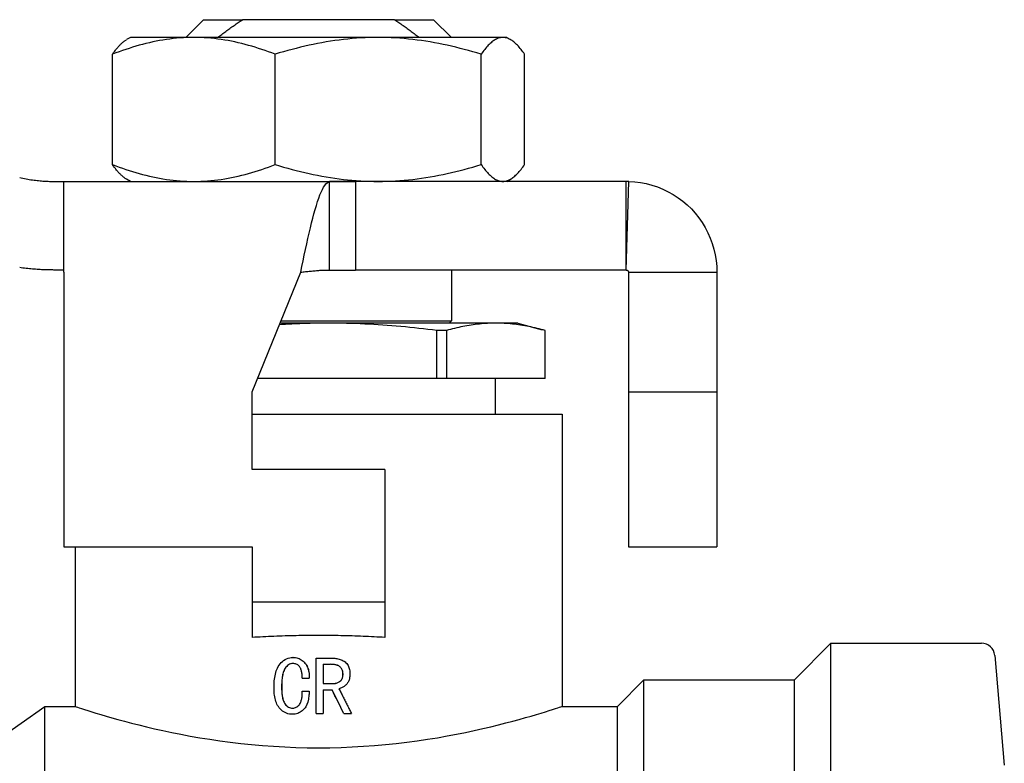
# Model space of a CAD drawing. Header units: millimetres. Extents: x 69 to 3601, y -14 to 390.
# Tile 5 of 10: x 329 to 374, y 214 to 247. Entities that reach past the tile are written whole.
import ezdxf

# ---------------------------------------------------------------- set-up
doc = ezdxf.new("R2010")
doc.units = ezdxf.units.MM
doc.layers.add('DETAIL', color=2, linetype='Continuous')

msp = doc.modelspace()

# ---------------------------------------------------------------- linework, layer by layer
at = {"layer": 'DETAIL'}
for p, q in [((337.603, 247.416), (336.803, 246.616)), ((337.603, 247.416), (339.363, 247.416)), ((346.242, 247.416), (339.363, 247.416)), ((346.242, 247.416), (348.003, 247.416)), ((348.003, 247.416), (348.803, 246.616)), ((334.303, 246.616), (334.128, 246.516)), ((337.168, 246.616), (334.303, 246.616)), ((345.497, 246.616), (337.168, 246.616)), ((351.132, 246.616), (345.497, 246.616)), ((351.303, 246.616), (351.132, 246.616)), ((351.303, 246.616), (351.478, 246.516)), ((333.494, 240.876), (333.494, 245.857)), ((340.842, 240.876), (340.842, 245.857)), ((350.151, 240.876), (350.151, 245.857)), ((352.112, 240.876), (352.112, 245.857)), ((334.303, 240.116), (334.128, 240.217)), ((351.303, 240.116), (351.478, 240.217)), ((330.851, 240.116), (331.303, 240.116)), ((331.303, 240.116), (344.473, 240.116)), ((331.303, 236.016), (331.303, 240.116)), ((343.303, 236.116), (343.303, 240.113)), ((356.703, 240.116), (344.473, 240.116)), ((344.473, 240.116), (344.473, 239.259)), ((356.703, 238.65), (356.703, 240.116)), ((356.706, 236.116), (356.828, 240.115)), ((344.473, 239.259), (344.473, 236.116)), ((356.703, 236.116), (356.703, 238.65)), ((331.303, 236.116), (330.851, 236.116)), ((331.303, 236.016), (331.303, 223.615)), ((339.803, 230.615), (341.999, 236.016)), ((356.703, 236.116), (344.473, 236.116)), ((348.803, 236.116), (348.803, 233.816)), ((356.803, 236.016), (358.803, 236.016)), ((356.803, 236.016), (356.803, 230.615)), ((358.803, 236.016), (360.803, 236.016)), ((360.803, 236.016), (360.803, 230.615)), ((343.256, 233.718), (341.064, 233.718)), ((341.104, 233.816), (348.803, 233.816)), ((350.814, 233.718), (343.256, 233.718)), ((348.705, 233.718), (348.803, 233.816)), ((351.803, 233.718), (350.814, 233.718)), ((351.803, 233.718), (352.914, 233.421)), ((348.155, 231.218), (348.155, 233.383)), ((348.578, 233.383), (348.155, 233.383)), ((348.578, 233.383), (348.578, 231.218)), ((353.049, 231.218), (353.049, 233.383)), ((348.155, 231.218), (340.048, 231.218)), ((348.578, 231.218), (348.155, 231.218)), ((353.049, 231.218), (348.578, 231.218)), ((350.803, 229.616), (350.803, 231.218)), ((339.803, 227.116), (339.803, 230.615)), ((356.803, 230.615), (360.803, 230.615)), ((356.803, 230.615), (356.803, 223.615)), ((360.803, 230.615), (360.803, 223.615)), ((339.803, 229.616), (353.803, 229.616)), ((353.803, 229.616), (353.803, 216.416)), ((345.803, 227.116), (339.803, 227.116)), ((345.803, 227.116), (345.803, 221.116)), ((331.303, 223.615), (339.803, 223.615)), ((331.803, 223.615), (331.803, 216.416)), ((339.803, 223.615), (339.803, 221.116)), ((356.803, 223.615), (360.803, 223.615)), ((339.803, 221.116), (339.803, 219.527)), ((345.803, 221.116), (339.803, 221.116)), ((345.803, 221.116), (345.803, 219.527)), ((364.303, 217.616), (365.953, 219.266)), ((365.953, 146.966), (365.953, 219.266)), ((365.953, 219.266), (372.753, 219.266)), ((341.652, 218.627), (341.65, 218.627)), ((342.695, 218.593), (343.43, 218.593)), ((342.695, 216.093), (342.695, 218.593)), ((373.351, 218.719), (373.785, 213.761)), ((343.008, 218.315), (343.008, 217.447)), ((343.008, 218.315), (343.35, 218.315)), ((342.069, 217.69), (342.382, 217.69)), ((342.382, 217.69), (342.382, 217.69)), ((343.908, 217.873), (343.91, 217.873)), ((356.303, 216.416), (357.503, 217.616)), ((357.503, 148.616), (357.503, 217.616)), ((357.503, 217.616), (364.303, 217.616)), ((364.303, 148.616), (364.303, 217.616)), ((341.139, 217.291), (341.136, 217.291)), ((342.069, 217.1), (342.382, 217.1)), ((342.382, 217.1), (342.382, 217.1)), ((343.008, 217.447), (343.444, 217.447)), ((343.008, 217.169), (343.008, 216.093)), ((343.008, 217.169), (343.417, 217.169)), ((321.803, 210.366), (330.443, 216.416)), ((330.443, 149.816), (330.443, 216.416)), ((330.443, 216.416), (331.803, 216.416)), ((353.803, 216.416), (356.303, 216.416)), ((356.303, 149.816), (356.303, 216.416)), ((341.629, 216.058), (341.627, 216.058)), ((342.695, 216.093), (343.008, 216.093)), ((343.942, 216.093), (343.94, 216.093)), ((343.942, 216.093), (344.29, 216.093))]:
    msp.add_line(p, q, dxfattribs=at)
at = {"layer": 'DETAIL', "flags": 128}
for points in [[(338.249, 246.616), (338.295, 246.651), (338.34, 246.686), (338.386, 246.72), (338.432, 246.754), (338.477, 246.789), (338.523, 246.823), (338.569, 246.857), (338.615, 246.891), (338.661, 246.925), (338.707, 246.958), (338.754, 246.992), (338.8, 247.025), (338.846, 247.059), (338.893, 247.092), (338.94, 247.125), (338.986, 247.158), (339.033, 247.191), (339.08, 247.224), (339.127, 247.256), (339.174, 247.288), (339.221, 247.321), (339.268, 247.353), (339.316, 247.385), (339.363, 247.416)], [(346.242, 247.416), (346.29, 247.385), (346.337, 247.353), (346.385, 247.321), (346.432, 247.288), (346.479, 247.256), (346.526, 247.224), (346.573, 247.191), (346.62, 247.158), (346.666, 247.125), (346.713, 247.092), (346.759, 247.059), (346.806, 247.025), (346.852, 246.992), (346.898, 246.958), (346.945, 246.925), (346.991, 246.891), (347.037, 246.857), (347.083, 246.823), (347.128, 246.789), (347.174, 246.754), (347.22, 246.72), (347.265, 246.686), (347.311, 246.651), (347.356, 246.616)], [(337.168, 246.616), (337.013, 246.615), (336.858, 246.61), (336.703, 246.603), (336.548, 246.593), (336.393, 246.58), (336.238, 246.564), (336.083, 246.545), (335.929, 246.523), (335.775, 246.499), (335.621, 246.473), (335.467, 246.443), (335.313, 246.412), (335.16, 246.378), (335.007, 246.341), (334.854, 246.302), (334.702, 246.261), (334.549, 246.217), (334.398, 246.172), (334.246, 246.124), (334.095, 246.074), (333.944, 246.023), (333.794, 245.969), (333.644, 245.914), (333.494, 245.857)], [(333.494, 245.857), (333.52, 245.895), (333.546, 245.931), (333.572, 245.967), (333.599, 246.002), (333.625, 246.037), (333.651, 246.07), (333.677, 246.103), (333.704, 246.135), (333.73, 246.165), (333.756, 246.196), (333.783, 246.225), (333.809, 246.253), (333.836, 246.28), (333.862, 246.307), (333.888, 246.332), (333.915, 246.357), (333.941, 246.38), (333.968, 246.402), (333.995, 246.424), (334.021, 246.444), (334.048, 246.464), (334.075, 246.482), (334.101, 246.499), (334.128, 246.515)], [(340.842, 245.857), (340.694, 245.914), (340.544, 245.969), (340.394, 246.022), (340.244, 246.073), (340.093, 246.123), (339.942, 246.17), (339.79, 246.216), (339.638, 246.259), (339.486, 246.301), (339.333, 246.34), (339.18, 246.377), (339.026, 246.411), (338.872, 246.443), (338.718, 246.473), (338.564, 246.5), (338.409, 246.524), (338.255, 246.545), (338.1, 246.564), (337.945, 246.58), (337.789, 246.593), (337.634, 246.603), (337.479, 246.611), (337.324, 246.615), (337.168, 246.616)], [(345.497, 246.616), (345.299, 246.615), (345.102, 246.61), (344.905, 246.603), (344.709, 246.593), (344.513, 246.579), (344.317, 246.563), (344.121, 246.545), (343.925, 246.523), (343.73, 246.499), (343.535, 246.472), (343.341, 246.443), (343.146, 246.411), (342.953, 246.377), (342.759, 246.341), (342.566, 246.302), (342.373, 246.261), (342.18, 246.217), (341.988, 246.172), (341.796, 246.124), (341.605, 246.074), (341.414, 246.023), (341.223, 245.969), (341.032, 245.914), (340.842, 245.857)], [(350.151, 245.857), (349.961, 245.914), (349.77, 245.97), (349.579, 246.023), (349.388, 246.075), (349.196, 246.124), (349.005, 246.172), (348.813, 246.217), (348.62, 246.261), (348.428, 246.302), (348.235, 246.341), (348.041, 246.377), (347.848, 246.411), (347.654, 246.443), (347.46, 246.473), (347.265, 246.499), (347.07, 246.524), (346.875, 246.545), (346.679, 246.564), (346.483, 246.58), (346.287, 246.593), (346.09, 246.603), (345.893, 246.611), (345.695, 246.615), (345.497, 246.616)], [(351.132, 246.616), (351.09, 246.615), (351.049, 246.61), (351.007, 246.603), (350.966, 246.593), (350.924, 246.579), (350.883, 246.563), (350.842, 246.545), (350.801, 246.523), (350.76, 246.499), (350.718, 246.472), (350.678, 246.443), (350.637, 246.411), (350.596, 246.377), (350.555, 246.341), (350.514, 246.302), (350.474, 246.261), (350.433, 246.217), (350.393, 246.172), (350.352, 246.124), (350.312, 246.074), (350.272, 246.023), (350.231, 245.969), (350.191, 245.914), (350.151, 245.857)], [(352.112, 245.857), (352.072, 245.914), (352.032, 245.97), (351.991, 246.023), (351.951, 246.075), (351.911, 246.124), (351.87, 246.172), (351.83, 246.217), (351.789, 246.261), (351.749, 246.302), (351.708, 246.341), (351.667, 246.377), (351.627, 246.411), (351.586, 246.443), (351.545, 246.473), (351.504, 246.499), (351.463, 246.524), (351.422, 246.545), (351.381, 246.564), (351.339, 246.58), (351.298, 246.593), (351.256, 246.603), (351.215, 246.611), (351.173, 246.615), (351.132, 246.616)], [(334.128, 240.218), (334.101, 240.234), (334.075, 240.251), (334.048, 240.27), (334.021, 240.289), (333.995, 240.309), (333.968, 240.331), (333.941, 240.353), (333.915, 240.376), (333.888, 240.401), (333.862, 240.426), (333.835, 240.453), (333.809, 240.48), (333.782, 240.508), (333.756, 240.537), (333.73, 240.568), (333.703, 240.599), (333.677, 240.63), (333.651, 240.663), (333.625, 240.697), (333.598, 240.731), (333.572, 240.766), (333.546, 240.802), (333.52, 240.838), (333.494, 240.876)], [(333.494, 240.876), (333.644, 240.819), (333.794, 240.764), (333.944, 240.71), (334.095, 240.659), (334.246, 240.609), (334.398, 240.562), (334.55, 240.516), (334.702, 240.473), (334.854, 240.431), (335.007, 240.392), (335.16, 240.355), (335.313, 240.321), (335.467, 240.289), (335.621, 240.26), (335.775, 240.233), (335.929, 240.209), (336.083, 240.187), (336.238, 240.169), (336.393, 240.153), (336.548, 240.14), (336.703, 240.13), (336.858, 240.122), (337.013, 240.118), (337.168, 240.116)], [(337.168, 240.116), (337.324, 240.118), (337.479, 240.123), (337.634, 240.13), (337.789, 240.14), (337.945, 240.154), (338.1, 240.17), (338.255, 240.188), (338.409, 240.21), (338.564, 240.234), (338.718, 240.261), (338.872, 240.29), (339.026, 240.322), (339.18, 240.356), (339.333, 240.393), (339.486, 240.432), (339.638, 240.473), (339.79, 240.517), (339.942, 240.562), (340.093, 240.61), (340.244, 240.66), (340.394, 240.711), (340.544, 240.764), (340.694, 240.819), (340.842, 240.876)], [(340.842, 240.876), (341.033, 240.819), (341.224, 240.763), (341.415, 240.71), (341.606, 240.658), (341.797, 240.609), (341.989, 240.561), (342.181, 240.516), (342.373, 240.472), (342.566, 240.431), (342.759, 240.392), (342.952, 240.356), (343.146, 240.321), (343.34, 240.29), (343.534, 240.26), (343.729, 240.234), (343.924, 240.209), (344.119, 240.188), (344.315, 240.169), (344.511, 240.153), (344.707, 240.14), (344.904, 240.13), (345.101, 240.122), (345.299, 240.118), (345.497, 240.116)], [(345.497, 240.116), (345.694, 240.118), (345.891, 240.123), (346.088, 240.13), (346.285, 240.14), (346.481, 240.154), (346.677, 240.17), (346.873, 240.188), (347.068, 240.21), (347.264, 240.234), (347.458, 240.261), (347.653, 240.29), (347.847, 240.321), (348.041, 240.356), (348.235, 240.392), (348.428, 240.431), (348.621, 240.472), (348.813, 240.516), (349.006, 240.561), (349.197, 240.609), (349.389, 240.658), (349.58, 240.71), (349.771, 240.763), (349.961, 240.819), (350.151, 240.876)], [(350.151, 240.876), (350.191, 240.819), (350.232, 240.763), (350.272, 240.71), (350.312, 240.658), (350.352, 240.609), (350.393, 240.561), (350.433, 240.516), (350.474, 240.472), (350.514, 240.431), (350.555, 240.392), (350.596, 240.356), (350.636, 240.321), (350.677, 240.29), (350.718, 240.26), (350.759, 240.234), (350.8, 240.209), (350.841, 240.188), (350.883, 240.169), (350.924, 240.153), (350.965, 240.14), (351.007, 240.13), (351.048, 240.122), (351.09, 240.118), (351.132, 240.116)], [(351.132, 240.116), (351.173, 240.118), (351.215, 240.123), (351.256, 240.13), (351.298, 240.14), (351.339, 240.154), (351.38, 240.17), (351.421, 240.188), (351.463, 240.21), (351.504, 240.234), (351.545, 240.261), (351.586, 240.29), (351.627, 240.321), (351.667, 240.356), (351.708, 240.392), (351.749, 240.431), (351.79, 240.472), (351.83, 240.516), (351.871, 240.561), (351.911, 240.609), (351.951, 240.658), (351.992, 240.71), (352.032, 240.763), (352.072, 240.819), (352.112, 240.876)], [(329.303, 240.29), (329.376, 240.274), (329.449, 240.258), (329.522, 240.244), (329.594, 240.23), (329.666, 240.218), (329.738, 240.206), (329.809, 240.195), (329.88, 240.185), (329.95, 240.175), (330.019, 240.167), (330.087, 240.159), (330.155, 240.151), (330.221, 240.145), (330.286, 240.139), (330.349, 240.134), (330.412, 240.13), (330.472, 240.127), (330.532, 240.124), (330.589, 240.121), (330.645, 240.119), (330.699, 240.118), (330.752, 240.117), (330.802, 240.117), (330.851, 240.116)], [(341.999, 236.016), (342.053, 236.277), (342.107, 236.537), (342.162, 236.794), (342.216, 237.049), (342.27, 237.299), (342.325, 237.544), (342.379, 237.783), (342.434, 238.015), (342.488, 238.239), (342.542, 238.453), (342.597, 238.658), (342.651, 238.852), (342.705, 239.035), (342.76, 239.205), (342.814, 239.362), (342.868, 239.506), (342.923, 239.636), (342.977, 239.751), (343.031, 239.851), (343.086, 239.936), (343.14, 240.004), (343.194, 240.057), (343.249, 240.093), (343.303, 240.113)], [(356.828, 240.115), (357.091, 240.098), (357.352, 240.065), (357.61, 240.015), (357.864, 239.948), (358.114, 239.866), (358.358, 239.767), (358.596, 239.653), (358.825, 239.524), (359.045, 239.381), (359.256, 239.224), (359.457, 239.054), (359.646, 238.871), (359.823, 238.676), (359.987, 238.471), (360.138, 238.255), (360.274, 238.03), (360.396, 237.797), (360.503, 237.556), (360.594, 237.309), (360.668, 237.057), (360.727, 236.801), (360.769, 236.541), (360.794, 236.279), (360.803, 236.016)], [(330.851, 236.116), (330.802, 236.117), (330.752, 236.117), (330.7, 236.118), (330.646, 236.119), (330.59, 236.12), (330.533, 236.121), (330.474, 236.123), (330.413, 236.126), (330.351, 236.128), (330.287, 236.131), (330.223, 236.135), (330.157, 236.139), (330.09, 236.143), (330.022, 236.148), (329.953, 236.153), (329.883, 236.159), (329.812, 236.166), (329.741, 236.173), (329.669, 236.18), (329.596, 236.188), (329.523, 236.197), (329.45, 236.206), (329.377, 236.216), (329.303, 236.226)], [(341.999, 236.016), (342.053, 236.023), (342.108, 236.029), (342.162, 236.035), (342.216, 236.042), (342.271, 236.048), (342.325, 236.054), (342.379, 236.06), (342.434, 236.065), (342.488, 236.071), (342.542, 236.076), (342.597, 236.081), (342.651, 236.086), (342.705, 236.09), (342.76, 236.094), (342.814, 236.098), (342.868, 236.102), (342.923, 236.105), (342.977, 236.108), (343.031, 236.11), (343.086, 236.112), (343.14, 236.114), (343.194, 236.115), (343.249, 236.116), (343.303, 236.116)], [(343.303, 236.116), (343.352, 236.116), (343.4, 236.116), (343.449, 236.116), (343.498, 236.116), (343.547, 236.116), (343.595, 236.116), (343.644, 236.116), (343.693, 236.116), (343.742, 236.116), (343.791, 236.116), (343.839, 236.116), (343.888, 236.116), (343.937, 236.116), (343.986, 236.116), (344.034, 236.116), (344.083, 236.116), (344.132, 236.116), (344.181, 236.116), (344.229, 236.116), (344.278, 236.116), (344.327, 236.116), (344.376, 236.116), (344.424, 236.116), (344.473, 236.116)], [(356.703, 236.116), (356.703, 236.116), (356.703, 236.116), (356.703, 236.116), (356.703, 236.116), (356.704, 236.116), (356.704, 236.116), (356.704, 236.116), (356.704, 236.116), (356.704, 236.116), (356.704, 236.116), (356.704, 236.116), (356.704, 236.116), (356.705, 236.116), (356.705, 236.116), (356.705, 236.116), (356.705, 236.116), (356.705, 236.116), (356.705, 236.116), (356.705, 236.116), (356.705, 236.116), (356.706, 236.116), (356.706, 236.116), (356.706, 236.116), (356.706, 236.116)], [(356.706, 236.116), (356.712, 236.116), (356.719, 236.115), (356.725, 236.114), (356.731, 236.112), (356.737, 236.11), (356.743, 236.108), (356.749, 236.105), (356.755, 236.102), (356.76, 236.099), (356.765, 236.095), (356.77, 236.091), (356.775, 236.086), (356.779, 236.081), (356.783, 236.076), (356.787, 236.071), (356.79, 236.066), (356.793, 236.06), (356.796, 236.054), (356.798, 236.048), (356.8, 236.042), (356.801, 236.036), (356.802, 236.029), (356.803, 236.023), (356.803, 236.016)], [(343.256, 233.718), (343.164, 233.718), (343.071, 233.718), (342.979, 233.717), (342.886, 233.716), (342.794, 233.715), (342.701, 233.713), (342.608, 233.712), (342.516, 233.71), (342.423, 233.708), (342.331, 233.705), (342.238, 233.702), (342.146, 233.699), (342.053, 233.696), (341.961, 233.693), (341.868, 233.689), (341.775, 233.685), (341.683, 233.681), (341.59, 233.676), (341.498, 233.672), (341.405, 233.667), (341.313, 233.662), (341.22, 233.656), (341.128, 233.651), (341.035, 233.645)], [(348.155, 233.383), (347.951, 233.409), (347.747, 233.434), (347.543, 233.458), (347.339, 233.481), (347.135, 233.503), (346.931, 233.524), (346.727, 233.544), (346.522, 233.563), (346.318, 233.581), (346.114, 233.598), (345.91, 233.614), (345.706, 233.629), (345.502, 233.643), (345.298, 233.656), (345.093, 233.668), (344.889, 233.678), (344.685, 233.687), (344.481, 233.695), (344.277, 233.702), (344.073, 233.708), (343.869, 233.712), (343.665, 233.716), (343.46, 233.718), (343.256, 233.718)], [(350.814, 233.718), (350.721, 233.718), (350.628, 233.716), (350.534, 233.712), (350.441, 233.708), (350.348, 233.702), (350.255, 233.695), (350.162, 233.687), (350.069, 233.678), (349.976, 233.668), (349.882, 233.656), (349.789, 233.643), (349.696, 233.629), (349.603, 233.614), (349.51, 233.598), (349.417, 233.581), (349.324, 233.563), (349.23, 233.544), (349.137, 233.524), (349.044, 233.503), (348.951, 233.481), (348.858, 233.458), (348.765, 233.434), (348.672, 233.409), (348.578, 233.383)], [(353.049, 233.383), (352.956, 233.409), (352.863, 233.434), (352.77, 233.458), (352.677, 233.481), (352.584, 233.503), (352.491, 233.524), (352.397, 233.544), (352.304, 233.563), (352.211, 233.581), (352.118, 233.598), (352.025, 233.614), (351.932, 233.629), (351.839, 233.643), (351.745, 233.656), (351.652, 233.668), (351.559, 233.678), (351.466, 233.687), (351.373, 233.695), (351.28, 233.702), (351.187, 233.708), (351.093, 233.712), (351, 233.716), (350.907, 233.718), (350.814, 233.718)], [(342.803, 219.616), (342.677, 219.616), (342.55, 219.616), (342.424, 219.615), (342.298, 219.614), (342.171, 219.613), (342.045, 219.611), (341.918, 219.609), (341.792, 219.606), (341.666, 219.604), (341.54, 219.601), (341.414, 219.598), (341.289, 219.594), (341.163, 219.59), (341.038, 219.586), (340.913, 219.581), (340.788, 219.577), (340.664, 219.571), (340.539, 219.566), (340.416, 219.56), (340.292, 219.554), (340.169, 219.548), (340.047, 219.541), (339.925, 219.534), (339.803, 219.527)], [(345.803, 219.527), (345.681, 219.534), (345.559, 219.541), (345.437, 219.548), (345.314, 219.554), (345.19, 219.56), (345.066, 219.566), (344.942, 219.571), (344.818, 219.577), (344.693, 219.581), (344.568, 219.586), (344.443, 219.59), (344.317, 219.594), (344.192, 219.598), (344.066, 219.601), (343.94, 219.604), (343.814, 219.606), (343.687, 219.609), (343.561, 219.611), (343.435, 219.613), (343.308, 219.614), (343.182, 219.615), (343.055, 219.616), (342.929, 219.616), (342.803, 219.616)], [(340.793, 217.262), (340.794, 217.352), (340.797, 217.428), (340.8, 217.488), (340.806, 217.564), (340.814, 217.639), (340.824, 217.713), (340.838, 217.795), (340.855, 217.874), (340.874, 217.948), (340.896, 218.018), (340.921, 218.084), (340.948, 218.146), (340.984, 218.215), (341.023, 218.278), (341.067, 218.337), (341.119, 218.397), (341.173, 218.449), (341.228, 218.494), (341.291, 218.535), (341.358, 218.568), (341.428, 218.595), (341.501, 218.613), (341.567, 218.623), (341.65, 218.627)], [(341.65, 218.627), (341.712, 218.625), (341.761, 218.62), (341.816, 218.609), (341.871, 218.594), (341.924, 218.575), (341.973, 218.552), (342.021, 218.524), (342.067, 218.492), (342.111, 218.456), (342.152, 218.416), (342.189, 218.375), (342.223, 218.331), (342.254, 218.284), (342.281, 218.236), (342.305, 218.185), (342.325, 218.133), (342.341, 218.08), (342.355, 218.024), (342.365, 217.971), (342.373, 217.916), (342.378, 217.858), (342.381, 217.812), (342.382, 217.756), (342.382, 217.69)], [(341.652, 218.627), (341.715, 218.625), (341.766, 218.619), (341.818, 218.609), (341.873, 218.594), (341.925, 218.575), (341.975, 218.552), (342.023, 218.524), (342.069, 218.492), (342.112, 218.456), (342.152, 218.417), (342.19, 218.375), (342.224, 218.331), (342.255, 218.284), (342.283, 218.234), (342.307, 218.183), (342.326, 218.13), (342.343, 218.077), (342.356, 218.024), (342.366, 217.967), (342.375, 217.908), (342.379, 217.858), (342.382, 217.812), (342.383, 217.756), (342.382, 217.69)], [(343.43, 218.593), (343.491, 218.591), (343.541, 218.588), (343.583, 218.584), (343.632, 218.577), (343.682, 218.567), (343.733, 218.555), (343.782, 218.54), (343.83, 218.522), (343.876, 218.502), (343.921, 218.478), (343.965, 218.451), (344.005, 218.422), (344.044, 218.387), (344.079, 218.351), (344.108, 218.313), (344.135, 218.268), (344.159, 218.221), (344.177, 218.175), (344.191, 218.128), (344.203, 218.078), (344.212, 218.026), (344.217, 217.975), (344.22, 217.93), (344.221, 217.873)], [(341.653, 218.35), (341.594, 218.345), (341.545, 218.336), (341.494, 218.318), (341.448, 218.294), (341.404, 218.262), (341.362, 218.224), (341.329, 218.186), (341.298, 218.145), (341.271, 218.099), (341.247, 218.05), (341.225, 217.997), (341.207, 217.94), (341.193, 217.889), (341.181, 217.836), (341.17, 217.781), (341.163, 217.732), (341.156, 217.678), (341.15, 217.618), (341.145, 217.565), (341.141, 217.51), (341.139, 217.455), (341.137, 217.412), (341.136, 217.358), (341.136, 217.291)], [(341.654, 218.35), (341.593, 218.345), (341.543, 218.334), (341.496, 218.318), (341.448, 218.292), (341.403, 218.26), (341.364, 218.224), (341.33, 218.185), (341.299, 218.141), (341.271, 218.093), (341.246, 218.043), (341.226, 217.991), (341.209, 217.94), (341.196, 217.888), (341.184, 217.835), (341.173, 217.781), (341.165, 217.726), (341.158, 217.672), (341.153, 217.618), (341.148, 217.56), (341.144, 217.502), (341.142, 217.455), (341.14, 217.412), (341.139, 217.358), (341.139, 217.291)], [(342.069, 217.69), (342.068, 217.734), (342.067, 217.771), (342.066, 217.8), (342.063, 217.838), (342.059, 217.874), (342.055, 217.91), (342.048, 217.95), (342.041, 217.988), (342.032, 218.025), (342.022, 218.059), (342.01, 218.092), (341.998, 218.122), (341.98, 218.158), (341.961, 218.191), (341.939, 218.221), (341.915, 218.248), (341.89, 218.271), (341.862, 218.292), (341.831, 218.31), (341.798, 218.325), (341.762, 218.336), (341.726, 218.344), (341.694, 218.348), (341.653, 218.35)], [(343.908, 217.873), (343.906, 217.913), (343.903, 217.948), (343.898, 217.981), (343.891, 218.011), (343.882, 218.041), (343.869, 218.071), (343.854, 218.102), (343.835, 218.131), (343.814, 218.159), (343.79, 218.184), (343.766, 218.206), (343.74, 218.225), (343.714, 218.242), (343.684, 218.257), (343.653, 218.27), (343.62, 218.281), (343.586, 218.29), (343.552, 218.297), (343.52, 218.303), (343.489, 218.307), (343.458, 218.31), (343.426, 218.313), (343.391, 218.314), (343.35, 218.315)], [(343.91, 217.873), (343.908, 217.913), (343.906, 217.946), (343.901, 217.975), (343.894, 218.008), (343.884, 218.04), (343.871, 218.072), (343.856, 218.102), (343.838, 218.13), (343.817, 218.157), (343.793, 218.183), (343.768, 218.206), (343.742, 218.225), (343.715, 218.242), (343.687, 218.256), (343.657, 218.269), (343.624, 218.28), (343.59, 218.29), (343.553, 218.297), (343.519, 218.303), (343.486, 218.308), (343.452, 218.311), (343.424, 218.313), (343.39, 218.314), (343.35, 218.315)], [(343.443, 217.447), (343.479, 217.448), (343.51, 217.451), (343.538, 217.453), (343.564, 217.458), (343.591, 217.464), (343.62, 217.472), (343.65, 217.481), (343.679, 217.492), (343.706, 217.505), (343.731, 217.518), (343.756, 217.534), (343.78, 217.551), (343.803, 217.57), (343.824, 217.593), (343.843, 217.617), (343.859, 217.643), (343.872, 217.669), (343.882, 217.696), (343.89, 217.722), (343.896, 217.748), (343.901, 217.776), (343.905, 217.805), (343.907, 217.837), (343.908, 217.873)], [(343.444, 217.447), (343.48, 217.448), (343.51, 217.45), (343.534, 217.453), (343.563, 217.457), (343.592, 217.463), (343.622, 217.472), (343.652, 217.482), (343.681, 217.493), (343.709, 217.505), (343.735, 217.519), (343.759, 217.534), (343.782, 217.551), (343.805, 217.57), (343.825, 217.591), (343.843, 217.614), (343.859, 217.639), (343.873, 217.667), (343.884, 217.696), (343.893, 217.723), (343.899, 217.752), (343.904, 217.783), (343.907, 217.808), (343.909, 217.838), (343.91, 217.873)], [(344.221, 217.873), (344.22, 217.829), (344.218, 217.792), (344.215, 217.761), (344.21, 217.723), (344.203, 217.687), (344.195, 217.651), (344.184, 217.613), (344.171, 217.576), (344.156, 217.542), (344.138, 217.509), (344.119, 217.478), (344.099, 217.45), (344.076, 217.422), (344.05, 217.395), (344.023, 217.369), (343.993, 217.344), (343.964, 217.321), (343.933, 217.3), (343.901, 217.28), (343.868, 217.263), (343.834, 217.247), (343.803, 217.235), (343.769, 217.224), (343.728, 217.213)], [(341.627, 216.058), (341.552, 216.062), (341.492, 216.069), (341.424, 216.085), (341.361, 216.106), (341.298, 216.134), (341.237, 216.168), (341.182, 216.205), (341.129, 216.249), (341.078, 216.298), (341.031, 216.35), (340.99, 216.405), (340.955, 216.461), (340.926, 216.516), (340.9, 216.575), (340.877, 216.638), (340.857, 216.705), (340.839, 216.776), (340.824, 216.85), (340.814, 216.917), (340.806, 216.985), (340.8, 217.055), (340.797, 217.11), (340.794, 217.179), (340.793, 217.262)], [(341.136, 217.291), (341.136, 217.23), (341.137, 217.18), (341.139, 217.14), (341.141, 217.089), (341.145, 217.039), (341.15, 216.99), (341.156, 216.935), (341.163, 216.885), (341.171, 216.841), (341.181, 216.79), (341.194, 216.741), (341.208, 216.695), (341.225, 216.646), (341.246, 216.601), (341.269, 216.558), (341.298, 216.517), (341.332, 216.476), (341.365, 216.442), (341.406, 216.409), (341.448, 216.382), (341.492, 216.362), (341.539, 216.347), (341.584, 216.339), (341.639, 216.336)], [(341.139, 217.291), (341.139, 217.23), (341.14, 217.179), (341.142, 217.134), (341.144, 217.09), (341.148, 217.043), (341.153, 216.99), (341.159, 216.936), (341.166, 216.886), (341.174, 216.838), (341.184, 216.792), (341.196, 216.745), (341.21, 216.695), (341.228, 216.646), (341.249, 216.6), (341.272, 216.558), (341.3, 216.519), (341.331, 216.48), (341.367, 216.443), (341.408, 216.41), (341.449, 216.383), (341.493, 216.363), (341.537, 216.348), (341.583, 216.339), (341.639, 216.336)], [(342.382, 217.1), (342.378, 217.027), (342.375, 216.967), (342.371, 216.919), (342.364, 216.857), (342.356, 216.797), (342.346, 216.74), (342.331, 216.674), (342.315, 216.612), (342.296, 216.554), (342.275, 216.499), (342.252, 216.448), (342.226, 216.401), (342.194, 216.352), (342.157, 216.305), (342.114, 216.26), (342.068, 216.218), (342.02, 216.181), (341.972, 216.15), (341.919, 216.122), (341.864, 216.099), (341.805, 216.08), (341.747, 216.068), (341.693, 216.061), (341.627, 216.058)], [(342.382, 217.1), (342.379, 217.028), (342.375, 216.967), (342.371, 216.912), (342.365, 216.859), (342.357, 216.803), (342.347, 216.74), (342.333, 216.675), (342.317, 216.614), (342.298, 216.558), (342.278, 216.504), (342.254, 216.452), (342.227, 216.401), (342.195, 216.352), (342.158, 216.305), (342.116, 216.261), (342.071, 216.22), (342.023, 216.182), (341.973, 216.15), (341.92, 216.122), (341.865, 216.098), (341.807, 216.08), (341.753, 216.068), (341.698, 216.061), (341.629, 216.058)], [(341.639, 216.336), (341.683, 216.339), (341.718, 216.346), (341.758, 216.359), (341.794, 216.375), (341.829, 216.396), (341.862, 216.421), (341.894, 216.449), (341.923, 216.478), (341.947, 216.509), (341.968, 216.54), (341.987, 216.576), (342.004, 216.616), (342.016, 216.648), (342.026, 216.683), (342.035, 216.722), (342.043, 216.763), (342.051, 216.808), (342.057, 216.855), (342.061, 216.894), (342.064, 216.935), (342.066, 216.977), (342.067, 217.009), (342.068, 217.05), (342.069, 217.1)], [(343.728, 217.213), (343.751, 217.166), (343.775, 217.12), (343.798, 217.073), (343.822, 217.026), (343.845, 216.98), (343.869, 216.933), (343.892, 216.886), (343.916, 216.84), (343.939, 216.793), (343.963, 216.746), (343.986, 216.7), (344.009, 216.653), (344.033, 216.606), (344.056, 216.56), (344.08, 216.513), (344.103, 216.466), (344.126, 216.419), (344.15, 216.373), (344.173, 216.326), (344.197, 216.279), (344.22, 216.233), (344.243, 216.186), (344.267, 216.139), (344.29, 216.093)], [(331.803, 216.416), (331.815, 216.412), (331.851, 216.4), (331.911, 216.381), (331.994, 216.353), (332.1, 216.319), (332.229, 216.278), (332.381, 216.23), (332.555, 216.176), (332.75, 216.116), (332.968, 216.05), (333.205, 215.98), (333.463, 215.905), (333.741, 215.827), (334.037, 215.747), (334.351, 215.664), (334.682, 215.579), (335.03, 215.494), (335.395, 215.408), (335.775, 215.323), (336.171, 215.239), (336.581, 215.157), (337.005, 215.077), (337.441, 215.001), (337.889, 214.929), (338.346, 214.862), (338.814, 214.799), (339.29, 214.743), (339.776, 214.693), (340.27, 214.65), (340.769, 214.613), (341.274, 214.585), (341.782, 214.564), (342.292, 214.551), (342.803, 214.547)], [(342.803, 214.547), (343.313, 214.551), (343.822, 214.564), (344.329, 214.584), (344.833, 214.613), (345.332, 214.649), (345.827, 214.692), (346.314, 214.743), (346.795, 214.8), (347.266, 214.863), (347.727, 214.931), (348.176, 215.003), (348.613, 215.08), (349.036, 215.159), (349.446, 215.241), (349.841, 215.326), (350.221, 215.411), (350.586, 215.497), (350.935, 215.582), (351.266, 215.667), (351.58, 215.75), (351.875, 215.83), (352.151, 215.908), (352.408, 215.982), (352.644, 216.052), (352.86, 216.117), (353.055, 216.177), (353.228, 216.231), (353.379, 216.279), (353.507, 216.32), (353.613, 216.354), (353.696, 216.381), (353.755, 216.401), (353.791, 216.413), (353.803, 216.416)]]:
    msp.add_lwpolyline(points, dxfattribs=at)
at = {"layer": 'DETAIL'}
msp.add_arc((372.753, 218.666), 0.6, 5, 90, dxfattribs=at)
for centre, major_axis, ratio, start_param, end_param in [((343.888, 58.414), (25.679, 179.921), 0.988425, 0.140146, 0.14666), ((354.912, 118.911), (1.854, 121.205), 0.183905, 6.280372, 6.285998), ((339.142, 216.631), (-25.107, 51.196), 0.071472, 4.666846, 4.687858), ((339.148, 216.631), (-25.116, 51.12), 0.071447, 4.666779, 4.687822)]:
    msp.add_ellipse(centre, major_axis=major_axis, ratio=ratio, start_param=start_param, end_param=end_param, dxfattribs=at)

doc.saveas('drawing.dxf')
